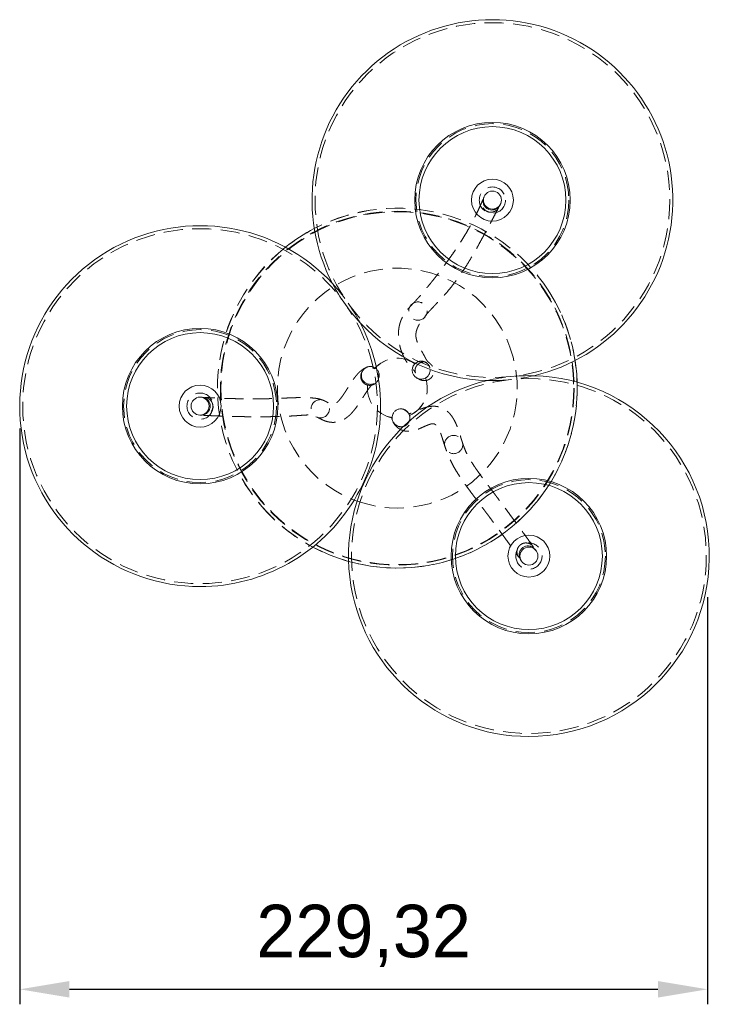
# Model space of a CAD drawing. Header units: millimetres. Extents: x 351 to 443, y 450 to 815.
# Tile 2 of 2: x 394 to 440, y 750 to 815. Entities that reach past the tile are written whole.
import ezdxf

# ---------------------------------------------------------------- set-up
doc = ezdxf.new("R2010")
doc.units = ezdxf.units.MM
doc.header["$PDSIZE"] = -1
doc.linetypes.add('HIDDEN', pattern=[1.905, 1.27, -0.635])
doc.dimstyles.new('ISO-25', dxfattribs={"dimtxt": 2.5, "dimasz": 2.5, "dimexe": 1.25, "dimexo": 0.625, "dimtad": 1, "dimtxsty": 'Standard', "dimcen": 2.5, "dimadec": 0, "dimazin": 0, "dimtfac": 1, "dimtmove": 0, "dimatfit": 3, "dimfxl": 1, "dimarcsym": 0})

# ---------------------------------------------------------------- blocks, each defined once
blk = doc.blocks.new('*D2')
at = {"color": 0, "lineweight": -2, "transparency": 16777216}
for p, q in [((393.866, 788.104), (393.866, 749.699)), ((439.73, 776.852), (439.73, 749.699)), ((397.168, 750.699), (436.428, 750.699))]:
    blk.add_line(p, q, dxfattribs=at)
at = {"color": 0, "transparency": 16777216}
for points in [[(397.168, 751.249), (397.168, 750.148), (393.866, 750.699)], [(436.428, 751.249), (436.428, 750.148), (439.73, 750.699)]]:
    blk.add_solid(points, dxfattribs=at)
at = {"layer": 'Defpoints', "color": 0, "transparency": 16777216}
for p in [(393.866, 789.104), (439.73, 777.852), (439.73, 750.699)]:
    blk.add_point(p, dxfattribs=at)
at = {"color": 0, "transparency": 16777216, "insert": (416.798, 754.264), "char_height": 3.5, "attachment_point": 5}
blk.add_mtext('229,32', dxfattribs=at)

msp = doc.modelspace()

# ---------------------------------------------------------------- linework, layer by layer
at = {"color": 7, "linetype": 'Continuous', "lineweight": 15}
for p, q in [((424.8338, 803.5604), (424.8064, 803.4953)), ((425.8881, 802.9927), (425.9206, 803.0544)), ((405.995, 790.1877), (405.9231, 790.1918)), ((405.8617, 788.9934), (405.935, 788.9898)), ((416.165, 783.3301), (416.3613, 783.2573)), ((428.3099, 779.9421), (428.2528, 780.0221)), ((427.2791, 779.3216), (427.3332, 779.2449))]:
    msp.add_line(p, q, dxfattribs=at)
at = {"color": 7, "linetype": 'HIDDEN', "lineweight": 0}
for p, q in [((425.8523, 802.9513), (425.9034, 803.0238)), ((425.0592, 791.3035), (425.3888, 791.2989)), ((406.0519, 790.1704), (405.9625, 790.1883))]:
    msp.add_line(p, q, dxfattribs=at)
at = {"color": 7, "linetype": 'HIDDEN', "lineweight": 0, "flags": 128}
msp.add_lwpolyline([(419.2831, 789.4018), (419.4879, 789.3685), (419.6681, 789.2682), (419.8019, 789.113), (419.873, 788.9216), (419.873, 788.7171), (419.8019, 788.5242), (419.6681, 788.3661), (419.4879, 788.262), (419.2831, 788.2243), (419.0782, 788.2576), (418.898, 788.3579), (418.7642, 788.5131), (418.6931, 788.7045), (418.6931, 788.9089), (418.7642, 789.1019), (418.898, 789.2599), (419.0782, 789.3641), (419.2831, 789.4018)], dxfattribs=at)
at = {"color": 7, "linetype": 'HIDDEN', "lineweight": 0}
for centre, radius in [((425.3888, 803.3324), 11.8335), ((425.3888, 803.3324), 5.1), ((425.3888, 803.3324), 0.8754), ((419.0444, 790.7939), 11.8), ((419.0474, 790.79), 11.766), ((405.8896, 789.5927), 11.8335), ((420.4212, 795.9321), 0.61), ((405.8896, 789.5927), 5.1), ((420.6332, 791.9882), 0.5963), ((427.8229, 779.5916), 11.8335), ((405.8896, 789.5927), 0.8754), ((413.9063, 789.4172), 0.61), ((422.8058, 787.0326), 0.61), ((427.8229, 779.5916), 5.1)]:
    msp.add_circle(centre, radius, dxfattribs=at)
at = {"color": 7, "linetype": 'Continuous', "lineweight": 15}
for centre, radius in [((425.3888, 803.3324), 5.1859), ((425.3888, 803.3324), 4.9), ((425.3888, 803.3324), 1.4), ((425.3888, 803.3324), 0.6), ((405.8896, 789.5927), 5.1859), ((405.8896, 789.5927), 4.9), ((405.8896, 789.5927), 1.4), ((405.8896, 789.5927), 0.6), ((427.8229, 779.5916), 5.1859), ((427.8229, 779.5916), 4.9), ((427.8229, 779.5916), 1.4), ((427.8229, 779.5916), 0.6)]:
    msp.add_circle(centre, radius, dxfattribs=at)
for centre, radius, start, end in [((425.3888, 803.3324), 12.0335, 283.277509, 207.536571), ((405.8896, 789.5927), 12.0335, 42.802394, 270), ((419.0444, 790.7939), 12, 117.490413, 128.437763), ((419.0474, 790.79), 11.9996, 117.502632, 128.426288), ((405.8896, 789.5927), 12.0335, 270, 27.536571), ((425.3888, 803.3324), 12.0335, 222.802394, 268.430076), ((419.0474, 790.79), 11.9996, 1.895739, 8.855273), ((427.8229, 779.5916), 12.0335, 103.277509, 270), ((427.8229, 779.5916), 12.0335, 270, 88.430076), ((419.0474, 790.79), 11.9996, 241.971941, 254.271278)]:
    msp.add_arc(centre, radius, start, end, dxfattribs=at)
at = {"color": 7, "linetype": 'HIDDEN', "lineweight": 0}
for centre, radius, start, end in [((419.0444, 790.7939), 12, 32.923305, 117.490413), ((419.0474, 790.79), 11.9996, 32.94685, 117.502632), ((419.0444, 790.7939), 12, 128.437763, 221.097348), ((419.0474, 790.79), 11.9996, 128.426288, 221.073803), ((419.0444, 790.7939), 8, 15, 248.903984), ((419.0444, 790.7939), 12, 221.097348, 32.923305), ((425.3888, 803.3324), 12.0335, 207.536571, 222.802394), ((405.8896, 789.5927), 12.0335, 27.536571, 42.802394), ((419.0474, 790.79), 11.9996, 8.855273, 32.94685), ((419.0444, 790.7939), 8, 250.403511, 15), ((419.0474, 790.79), 2, 54.284432, 139.541893), ((419.0474, 790.79), 1.9952, 54.305813, 139.521526), ((417.2435, 791.642), 0.5958, 154.639955, 89.653912), ((417.249, 791.6326), 0.6052, 90.17986, 145.342385), ((417.2096, 791.5778), 0.6, 255.380223, 58.215455), ((420.6407, 791.991), 0.6, 135.196292, 298.824361), ((419.0474, 790.79), 1.9952, 294.110639, 19.71484), ((419.0474, 790.79), 2, 294.088248, 19.736221), ((427.8229, 779.5916), 12.0335, 88.430076, 103.277509), ((425.3888, 803.3324), 12.0335, 270, 283.277509), ((419.0474, 790.79), 11.9996, 254.271278, 1.895739), ((419.0474, 790.79), 2, 174.053786, 259.505603), ((419.0474, 790.79), 1.9952, 174.074152, 259.483212), ((419.2831, 788.813), 0.6, 14.5886, 179.005251), ((419.0474, 790.79), 11.9996, 221.073803, 241.971941), ((427.8229, 779.5916), 0.8754, 154.237586, 96.190793)]:
    msp.add_arc(centre, radius, start, end, dxfattribs=at)
for points, knots in [([(424.7421, 803.3429), (424.7219, 803.2949), (424.6557, 803.1371), (424.5424, 802.8822), (424.4065, 802.587), (424.2786, 802.3213), (424.1489, 802.062), (424.0189, 801.8126), (423.8905, 801.5762), (423.7459, 801.319), (423.5729, 801.0238), (423.3583, 800.6751), (423.1172, 800.3017), (422.8524, 799.9092), (422.5698, 799.5059), (422.2865, 799.1137), (422.0104, 798.7421), (421.7768, 798.4362), (421.5816, 798.186), (421.4162, 797.9772), (421.2496, 797.7698), (421.084, 797.5659), (420.9227, 797.37), (420.772, 797.1902), (420.6367, 797.0319), (420.5263, 796.9057), (420.4367, 796.8051), (420.3613, 796.7219), (420.2847, 796.6386), (420.2014, 796.5493), (420.109, 796.4513), (420.0094, 796.3461), (419.9087, 796.2381), (419.7997, 796.117), (419.6904, 795.9869), (419.5862, 795.8499), (419.4988, 795.7214), (419.4271, 795.6023), (419.3689, 795.4924), (419.3207, 795.3893), (419.2819, 795.2948), (419.2496, 795.2058), (419.2211, 795.1163), (419.1948, 795.02), (419.1713, 794.9166), (419.1516, 794.8075), (419.1367, 794.698), (419.1264, 794.5885), (419.1207, 794.4849), (419.119, 794.3892), (419.12, 794.3075), (419.1225, 794.2381), (419.1261, 794.1749), (419.1314, 794.1045), (419.1396, 794.0228), (419.1515, 793.9291), (419.1674, 793.828), (419.1883, 793.7176), (419.2136, 793.6049), (419.2417, 793.4964), (419.2701, 793.3993), (419.2985, 793.3115), (419.3267, 793.2312), (419.356, 793.1535), (419.3914, 793.066), (419.4361, 792.9641), (419.4926, 792.8469), (419.5582, 792.7241), (419.6207, 792.6189), (419.6794, 792.5284), (419.7331, 792.4515), (419.7901, 792.3756), (419.85, 792.3014), (419.9095, 792.2326), (419.9636, 792.173), (420.0109, 792.1225), (420.0508, 792.0806), (420.0846, 792.0451), (420.1133, 792.0147), (420.1422, 791.9834), (420.1721, 791.9493), (420.2003, 791.914), (420.2215, 791.884), (420.2354, 791.8605), (420.2421, 791.8462), (420.2459, 791.8361), (420.2478, 791.8293), (420.2486, 791.8244), (420.249, 791.8201), (420.247, 791.8219), (420.2421, 791.8345), (420.2345, 791.8628), (420.2297, 791.908), (420.223, 791.973), (420.248, 792.1179), (420.3023, 792.2483), (420.3928, 792.3643), (420.4779, 792.4334), (420.5412, 792.4708), (420.5891, 792.4932), (420.6216, 792.5057), (420.657, 792.5173), (420.6937, 792.5268), (420.7311, 792.5342), (420.7694, 792.5396), (420.8051, 792.5425), (420.8326, 792.5436), (420.8461, 792.5447), (420.8406, 792.5476), (420.8378, 792.5491)], [0, 0, 0, 0, 0.0047088, 0.0154743, 0.025254, 0.0341162, 0.0421218, 0.0513996, 0.0594064, 0.0662313, 0.0777294, 0.0900328, 0.103005, 0.1174961, 0.1320117, 0.1459376, 0.1593344, 0.1722734, 0.1802758, 0.188452, 0.1968104, 0.2053636, 0.214133, 0.2230881, 0.2314428, 0.2389835, 0.2443558, 0.2492489, 0.2542123, 0.2598898, 0.2663128, 0.2735238, 0.2813075, 0.2888643, 0.2993324, 0.3091397, 0.3182377, 0.3267469, 0.3346667, 0.3419238, 0.348994, 0.3552821, 0.3622796, 0.3700167, 0.3785244, 0.3878339, 0.3975955, 0.4067756, 0.4166156, 0.4254559, 0.4332416, 0.4399282, 0.4459957, 0.4527299, 0.4616226, 0.4715737, 0.4826083, 0.4947369, 0.509031, 0.5224515, 0.5349544, 0.5465037, 0.5570705, 0.5669309, 0.5772951, 0.592582, 0.6090647, 0.6266526, 0.6450272, 0.6576835, 0.6706525, 0.6839216, 0.6974502, 0.7104314, 0.7224887, 0.7330133, 0.7427235, 0.7516255, 0.7601127, 0.7691673, 0.781554, 0.7946841, 0.8074902, 0.8198037, 0.8317331, 0.839474, 0.8471609, 0.8547896, 0.8623688, 0.8704858, 0.87943, 0.8903622, 0.9021728, 0.9145939, 0.92049, 0.9263942, 0.9318597, 0.936173, 0.9393658, 0.9412934, 0.9438219, 0.9473055, 0.9517085, 0.9569834, 0.9630697, 0.9711828, 0.9801701, 0.9898492, 1, 1, 1, 1]), ([(425.8015, 802.8419), (425.7784, 802.7994), (425.7235, 802.6986), (425.5749, 802.5873), (425.4096, 802.5283), (425.2357, 802.5176), (425.0631, 802.5545), (424.8912, 802.6597), (424.7631, 802.8161), (424.696, 803.0052), (424.6882, 803.1904), (424.7313, 803.2963), (424.7493, 803.3404)], [0, 0, 0, 0, 0.0801425, 0.1903961, 0.3005452, 0.3693372, 0.4795407, 0.589741, 0.7000321, 0.810428, 0.9208752, 1, 1, 1, 1]), ([(420.3234, 791.4915), (420.3526, 791.4733), (420.4095, 791.4377), (420.4833, 791.3955), (420.5504, 791.3617), (420.6118, 791.3359), (420.6687, 791.3173), (420.7273, 791.3032), (420.8017, 791.2936), (420.8766, 791.2926), (420.9488, 791.3002), (421.0164, 791.3145), (421.0981, 791.3424), (421.1887, 791.3882), (421.2948, 791.4689), (421.4131, 791.6154), (421.4842, 791.8373), (421.4754, 792.0052), (421.4472, 792.1237), (421.3918, 792.2502), (421.3222, 792.3456), (421.27, 792.4009), (421.2274, 792.4407), (421.1922, 792.4703), (421.1659, 792.4914), (421.1479, 792.5055), (421.1316, 792.5182), (421.1161, 792.5307), (421.101, 792.5435), (421.0861, 792.5569), (421.0694, 792.5737), (421.0513, 792.594), (421.0301, 792.621), (421.0089, 792.6514), (420.9873, 792.6853), (420.9655, 792.7218), (420.9427, 792.7619), (420.9192, 792.8049), (420.8936, 792.8527), (420.8624, 792.9114), (420.8234, 792.9841), (420.7757, 793.0712), (420.725, 793.1621), (420.6781, 793.2453), (420.6367, 793.3191), (420.6016, 793.3824), (420.5678, 793.4448), (420.5358, 793.5054), (420.5086, 793.5588), (420.4859, 793.6049), (420.4672, 793.6439), (420.451, 793.6791), (420.4366, 793.7111), (420.4229, 793.7427), (420.4073, 793.78), (420.3895, 793.8248), (420.37, 793.8776), (420.3503, 793.9359), (420.3324, 793.9956), (420.3177, 794.053), (420.3064, 794.105), (420.298, 794.1522), (420.2919, 794.1948), (420.2879, 794.2327), (420.2853, 794.2663), (420.2838, 794.2977), (420.2832, 794.33), (420.2836, 794.3669), (420.2856, 794.4097), (420.2901, 794.4588), (420.2979, 794.5145), (420.3098, 794.5752), (420.3258, 794.6378), (420.3446, 794.6983), (420.3643, 794.7531), (420.3838, 794.8019), (420.4026, 794.8451), (420.4225, 794.8877), (420.4464, 794.9356), (420.4771, 794.9929), (420.5168, 795.0612), (420.5667, 795.1409), (420.636, 795.2448), (420.7251, 795.3698), (420.8377, 795.5193), (420.9556, 795.6665), (421.0721, 795.8028), (421.1802, 795.9235), (421.2839, 796.0358), (421.4076, 796.167), (421.5556, 796.3219), (421.7822, 796.5589), (422.0777, 796.874), (422.411, 797.2548), (422.7324, 797.6505), (423.0361, 798.0504), (423.3363, 798.4741), (423.6388, 798.9334), (423.9384, 799.4209), (424.2247, 799.9129), (424.4876, 800.3822), (424.6885, 800.7491), (424.8439, 801.0355), (424.97, 801.2688), (425.1143, 801.5369), (425.2642, 801.8165), (425.4181, 802.1045), (425.5741, 802.3974), (425.7056, 802.6452), (425.784, 802.7946), (425.807, 802.8384)], [0, 0, 0, 0, 0.0098318, 0.0191484, 0.0277376, 0.0354232, 0.042062, 0.0475438, 0.0518166, 0.0553254, 0.0584738, 0.060845, 0.0625663, 0.0646136, 0.067187, 0.0703021, 0.0746214, 0.0795347, 0.0848866, 0.0902608, 0.0999042, 0.1096133, 0.1188473, 0.1273356, 0.1351814, 0.1423287, 0.1498841, 0.1580709, 0.1669042, 0.1763985, 0.1865675, 0.2015763, 0.215967, 0.2295157, 0.2421736, 0.253901, 0.2645611, 0.2753279, 0.2864873, 0.2980365, 0.3132928, 0.3292575, 0.3460632, 0.3636916, 0.3751815, 0.3869775, 0.3988858, 0.4099925, 0.4201744, 0.4279543, 0.4350959, 0.4416021, 0.4474767, 0.4532566, 0.4598439, 0.4686487, 0.4785592, 0.4895476, 0.5015791, 0.5126429, 0.5228985, 0.5322554, 0.5407316, 0.5483456, 0.5550022, 0.5608776, 0.5670996, 0.5743339, 0.58272, 0.5920714, 0.6023288, 0.613378, 0.6239288, 0.633444, 0.6419698, 0.648654, 0.6546454, 0.660103, 0.6662153, 0.6732036, 0.6809874, 0.6894933, 0.6982158, 0.7109855, 0.7227421, 0.7335876, 0.7433332, 0.7497443, 0.7560002, 0.7630207, 0.7708649, 0.7795678, 0.7972477, 0.8140956, 0.8285333, 0.8430349, 0.8581038, 0.8738399, 0.890154, 0.9059589, 0.9208731, 0.9346711, 0.9411151, 0.9486103, 0.9572312, 0.9670657, 0.9757103, 0.9852233, 0.9956682, 1, 1, 1, 1]), ([(417.037, 792.1994), (416.9982, 792.1836), (416.9226, 792.1528), (416.8229, 792.0973), (416.7353, 792.0407), (416.6599, 791.9846), (416.5956, 791.9316), (416.5417, 791.8833), (416.5001, 791.8435), (416.4687, 791.8122), (416.4461, 791.7888), (416.428, 791.7697), (416.4121, 791.7526), (416.3964, 791.7355), (416.3804, 791.7176), (416.3551, 791.689), (416.3202, 791.6483), (416.2755, 791.5938), (416.2287, 791.5343), (416.1807, 791.4709), (416.1019, 791.3629), (415.9987, 791.2125), (415.8765, 791.0242), (415.7743, 790.8625), (415.6886, 790.7265), (415.618, 790.615), (415.5482, 790.5065), (415.4793, 790.402), (415.4101, 790.3006), (415.3517, 790.2187), (415.3036, 790.1539), (415.2656, 790.1045), (415.2269, 790.0562), (415.1879, 790.0094), (415.1497, 789.9659), (415.1138, 789.9271), (415.0816, 789.8941), (415.0529, 789.8662), (415.0296, 789.8447), (415.0099, 789.8273), (414.9922, 789.8123), (414.9731, 789.7967), (414.9524, 789.7808), (414.9305, 789.765), (414.9076, 789.7496), (414.8848, 789.7356), (414.863, 789.7237), (414.8433, 789.7141), (414.8259, 789.7067), (414.8108, 789.7011), (414.798, 789.6971), (414.7866, 789.694), (414.7762, 789.6916), (414.7654, 789.6897), (414.7541, 789.6882), (414.7418, 789.6875), (414.7284, 789.6877), (414.7121, 789.6893), (414.6937, 789.6928), (414.6734, 789.6982), (414.6511, 789.7059), (414.6274, 789.7158), (414.5867, 789.7351), (414.5278, 789.7661), (414.449, 789.8097), (414.3512, 789.8637), (414.2397, 789.922), (414.1222, 789.9767), (414.0027, 790.0234), (413.8847, 790.0606), (413.757, 790.0909), (413.6331, 790.1119), (413.5042, 790.1271), (413.3624, 790.1385), (413.2034, 790.1471), (413.0162, 790.1543), (412.7824, 790.1604), (412.5096, 790.1624), (412.2146, 790.1563), (411.9326, 790.1462), (411.6601, 790.1347), (411.3895, 790.1229), (411.1207, 790.1117), (410.8519, 790.1016), (410.6213, 790.0942), (410.4286, 790.089), (410.2694, 790.0853), (410.0956, 790.082), (409.9024, 790.0792), (409.6844, 790.0772), (409.4408, 790.0762), (409.1629, 790.0768), (408.8471, 790.0794), (408.5126, 790.0845), (408.1608, 790.0923), (407.7931, 790.1028), (407.3876, 790.1171), (406.9405, 790.1362), (406.5322, 790.1562), (406.2709, 790.1716), (406.1747, 790.1773)], [0, 0, 0, 0, 0.01338738, 0.02610087, 0.03798997, 0.04892795, 0.05880895, 0.06754553, 0.0750664, 0.08008513, 0.08429563, 0.08768652, 0.09082968, 0.09410302, 0.09750797, 0.10104594, 0.11048229, 0.12078112, 0.13196371, 0.14396943, 0.15608664, 0.19165252, 0.22626174, 0.26071193, 0.28262032, 0.30448986, 0.32640169, 0.34831882, 0.37019769, 0.39260442, 0.40479062, 0.41720606, 0.42983635, 0.44266565, 0.45547876, 0.46707596, 0.47757744, 0.48700227, 0.49537033, 0.5010548, 0.50756048, 0.51499046, 0.52331794, 0.53251059, 0.54234393, 0.55283933, 0.56279978, 0.5718916, 0.58030228, 0.58786655, 0.59461298, 0.60070715, 0.60758737, 0.61557656, 0.62459585, 0.63325776, 0.64212019, 0.65028759, 0.65776773, 0.66459341, 0.67079722, 0.6765088, 0.68262933, 0.68965743, 0.6972592, 0.70539044, 0.7139774, 0.72197382, 0.72904444, 0.73575659, 0.74162891, 0.74759095, 0.75388833, 0.76061611, 0.7683169, 0.77720994, 0.78737092, 0.79996577, 0.81152247, 0.82190362, 0.83170436, 0.84105707, 0.85038536, 0.85936909, 0.86817479, 0.87326052, 0.87825684, 0.88366819, 0.89000877, 0.89663762, 0.90415305, 0.91262573, 0.92213661, 0.93277804, 0.94258468, 0.95331671, 0.96504898, 0.97786395, 0.99185222, 1, 1, 1, 1]), ([(417.0582, 790.9972), (416.9952, 791.0203), (416.8686, 791.0669), (416.7209, 791.2113), (416.6265, 791.393), (416.5984, 791.5969), (416.6392, 791.7981), (416.7441, 791.9742), (416.9011, 792.1057), (417.093, 792.178), (417.2978, 792.1826), (417.4429, 792.1365), (417.5133, 792.0951), (417.5257, 792.0878)], [0, 0, 0, 0, 0.097001, 0.1951564, 0.2934063, 0.3915543, 0.4894674, 0.587178, 0.6848603, 0.7827072, 0.8807971, 0.9790384, 1, 1, 1, 1]), ([(420.2149, 792.4139), (420.267, 792.4569), (420.3714, 792.5433), (420.5713, 792.598), (420.7758, 792.5876), (420.966, 792.5088), (421.1189, 792.372), (421.218, 792.1925), (421.2521, 791.9906), (421.2176, 791.7885), (421.1181, 791.6093), (421.0074, 791.5098), (420.9395, 791.4709), (420.9299, 791.4654)], [0, 0, 0, 0, 0.0981827, 0.1967705, 0.2954175, 0.3939582, 0.4922635, 0.5903706, 0.6884554, 0.7867086, 0.8852035, 0.9838439, 1, 1, 1, 1]), ([(406.1183, 788.9808), (406.1901, 788.9772), (406.4066, 788.9665), (406.7529, 788.9513), (407.1466, 788.9356), (407.5051, 788.9229), (407.86, 788.9118), (408.2071, 788.9026), (408.5429, 788.8954), (408.8278, 788.8906), (409.0681, 788.8876), (409.2711, 788.8857), (409.4546, 788.8846), (409.6248, 788.884), (409.7853, 788.8839), (409.946, 788.8843), (410.1062, 788.8851), (410.2651, 788.8864), (410.4254, 788.888), (410.6038, 788.8904), (410.7962, 788.8938), (411.0007, 788.8982), (411.209, 788.9037), (411.4311, 788.9109), (411.6595, 788.9198), (411.8976, 788.9309), (412.1273, 788.9436), (412.3387, 788.9572), (412.5165, 788.9699), (412.6715, 788.9817), (412.8544, 788.9952), (413.0511, 789.0058), (413.2253, 789.0008), (413.3376, 788.9857), (413.4422, 788.9615), (413.555, 788.9214), (413.6668, 788.8704), (413.7759, 788.8155), (413.8852, 788.7591), (413.9969, 788.7028), (414.116, 788.6479), (414.2193, 788.6069), (414.3078, 788.5778), (414.381, 788.5576), (414.4501, 788.5417), (414.5383, 788.5253), (414.6493, 788.5122), (414.7876, 788.5084), (414.9291, 788.519), (415.0591, 788.542), (415.1755, 788.5735), (415.2788, 788.6102), (415.3729, 788.6513), (415.4578, 788.6949), (415.5333, 788.7389), (415.6008, 788.7826), (415.6635, 788.8271), (415.7248, 788.874), (415.7877, 788.9259), (415.8524, 788.9834), (415.9174, 789.0454), (415.9815, 789.1108), (416.0436, 789.178), (416.1028, 789.2457), (416.1919, 789.3525), (416.3035, 789.4975), (416.4296, 789.6757), (416.5418, 789.8434), (416.6431, 790.0004), (416.7405, 790.1543), (416.846, 790.3219), (416.958, 790.4974), (417.0772, 790.6756), (417.1619, 790.7919), (417.2148, 790.8591), (417.2387, 790.8886), (417.2634, 790.918), (417.2883, 790.9465), (417.3145, 790.9752), (417.3408, 791.0025), (417.3668, 791.0279), (417.392, 791.0505), (417.4162, 791.0698), (417.4391, 791.0856), (417.4528, 791.0917), (417.4597, 791.0948)], [0, 0, 0, 0, 0.0059774, 0.0180206, 0.02908, 0.0392246, 0.048517, 0.0594915, 0.0692164, 0.077792, 0.0845489, 0.0905134, 0.0959092, 0.1010318, 0.1058964, 0.1105142, 0.1157452, 0.1206538, 0.1252755, 0.1307173, 0.1375301, 0.1437571, 0.1506735, 0.1582015, 0.166262, 0.174372, 0.1836094, 0.1917341, 0.1988671, 0.2051769, 0.2113946, 0.2238285, 0.2360438, 0.2445865, 0.2535983, 0.2633704, 0.2739598, 0.2849309, 0.2950245, 0.3055382, 0.3164239, 0.3266461, 0.3339723, 0.340566, 0.3463403, 0.3518096, 0.3625937, 0.3747613, 0.38793, 0.4011697, 0.4129793, 0.424736, 0.436179, 0.4470317, 0.4572422, 0.4667658, 0.4758315, 0.4855437, 0.4964416, 0.5082012, 0.5208385, 0.5338763, 0.5468505, 0.5597439, 0.5725403, 0.6071551, 0.641023, 0.6705095, 0.6996375, 0.728803, 0.7579067, 0.7967918, 0.8355485, 0.873582, 0.8818053, 0.8899677, 0.8984076, 0.908087, 0.9190037, 0.9310768, 0.9434311, 0.9566275, 0.9705495, 0.9850602, 1, 1, 1, 1]), ([(406.1743, 790.1683), (406.207, 790.1683), (406.3071, 790.1684), (406.4642, 790.096), (406.6182, 789.9636), (406.7188, 789.7842), (406.7545, 789.5826), (406.7215, 789.3801), (406.6233, 789.2006), (406.4711, 789.0623), (406.3059, 788.997), (406.1844, 788.9747), (406.1308, 788.9827), (406.1187, 788.9845)], [0, 0, 0, 0, 0.052287, 0.1598674, 0.2674996, 0.3751717, 0.482854, 0.5905128, 0.6981241, 0.8056851, 0.9132149, 0.9804422, 1, 1, 1, 1]), ([(428.1099, 780.2222), (428.0652, 780.2849), (427.9178, 780.4916), (427.678, 780.8252), (427.3979, 781.213), (427.1422, 781.565), (426.8877, 781.9134), (426.6373, 782.2542), (426.3938, 782.5838), (426.1745, 782.8791), (425.9763, 783.1447), (425.7961, 783.3852), (425.6351, 783.5994), (425.4909, 783.7906), (425.3574, 783.9675), (425.2267, 784.1406), (425.0893, 784.323), (424.9427, 784.5186), (424.7875, 784.7274), (424.6299, 784.9422), (424.4785, 785.1526), (424.3388, 785.3511), (424.1739, 785.5922), (423.9991, 785.8605), (423.8292, 786.1454), (423.6894, 786.4072), (423.5864, 786.6284), (423.5084, 786.8193), (423.4501, 786.9779), (423.3997, 787.1269), (423.3561, 787.2624), (423.3192, 787.38), (423.2877, 787.4808), (423.2593, 787.5714), (423.2293, 787.6666), (423.1979, 787.7648), (423.1646, 787.8672), (423.1299, 787.9711), (423.0913, 788.0822), (423.0461, 788.2056), (422.9959, 788.3319), (422.9429, 788.4536), (422.8925, 788.5598), (422.8449, 788.6521), (422.8001, 788.7325), (422.7409, 788.831), (422.6617, 788.9486), (422.5543, 789.0823), (422.4355, 789.204), (422.3044, 789.3123), (422.179, 789.3938), (422.064, 789.4534), (421.9606, 789.497), (421.8533, 789.5323), (421.7408, 789.5593), (421.6246, 789.5774), (421.5075, 789.586), (421.402, 789.5858), (421.3121, 789.5802), (421.24, 789.5724), (421.1771, 789.5633), (421.1208, 789.5533), (421.0662, 789.5422), (421.0092, 789.5289), (420.945, 789.5122), (420.8734, 789.4913), (420.7956, 789.4662), (420.7172, 789.4385), (420.6411, 789.4096), (420.5685, 789.3806), (420.4867, 789.3465), (420.3979, 789.308), (420.3026, 789.2658), (420.2244, 789.2311), (420.1592, 789.2027), (420.1054, 789.1798), (420.053, 789.1583), (420.0031, 789.1389), (419.958, 789.1227), (419.9205, 789.1104), (419.8906, 789.1016), (419.8674, 789.0955), (419.8493, 789.0912), (419.8368, 789.0884), (419.8278, 789.0862), (419.8211, 789.0843), (419.8157, 789.0828), (419.8117, 789.0818), (419.8095, 789.0812), (419.8085, 789.0809), (419.8102, 789.0802), (419.8095, 789.0804), (419.8081, 789.0812), (419.8064, 789.0828), (419.8048, 789.0854), (419.8038, 789.0891), (419.8036, 789.0939), (419.8038, 789.0999), (419.804, 789.107), (419.8015, 789.1128), (419.8002, 789.1158)], [0, 0, 0, 0, 0.00483987, 0.01595222, 0.02619857, 0.03565208, 0.04437757, 0.05479734, 0.06417653, 0.07260756, 0.08068208, 0.08802072, 0.0947554, 0.10092463, 0.10656007, 0.11233837, 0.11861742, 0.12568169, 0.13352335, 0.14214714, 0.15112661, 0.15985325, 0.1683574, 0.18480792, 0.20072571, 0.21692713, 0.23371445, 0.24462971, 0.25571665, 0.26621317, 0.27590667, 0.28470895, 0.29174393, 0.29797986, 0.30453167, 0.31240839, 0.31954397, 0.32752452, 0.33635751, 0.34604585, 0.35827903, 0.36973893, 0.38025831, 0.38982233, 0.39841881, 0.40618006, 0.42257263, 0.43894292, 0.45542802, 0.47206535, 0.48928839, 0.50110728, 0.51344579, 0.52629752, 0.53964439, 0.55347995, 0.56779791, 0.58183566, 0.59177447, 0.60073999, 0.60873396, 0.61584142, 0.6232634, 0.63139156, 0.64022148, 0.65140271, 0.66352112, 0.67600084, 0.68822908, 0.70020396, 0.71192414, 0.72982473, 0.74723921, 0.76510789, 0.77678869, 0.78869816, 0.80082493, 0.81314024, 0.82485097, 0.83553968, 0.84469895, 0.85298293, 0.86069159, 0.86924749, 0.87881769, 0.88754227, 0.89671848, 0.90524091, 0.91296465, 0.91990834, 0.92614968, 0.93020549, 0.93541232, 0.94174341, 0.94916498, 0.95763577, 0.96692878, 0.97713116, 0.98817916, 1, 1, 1, 1]), ([(419.8637, 788.9642), (419.8707, 788.93), (419.8912, 788.8299), (419.8739, 788.6574), (419.7897, 788.4705), (419.6474, 788.3219), (419.4642, 788.229), (419.2609, 788.202), (419.0603, 788.2436), (418.8845, 788.3492), (418.7543, 788.5069), (418.6896, 788.6744), (418.6849, 788.7826), (418.6831, 788.8235)], [0, 0, 0, 0, 0.0511861, 0.1500235, 0.2490186, 0.3480002, 0.4467897, 0.545343, 0.6437827, 0.7423101, 0.8410649, 0.9400278, 1, 1, 1, 1]), ([(418.7665, 788.5092), (418.7948, 788.4652), (418.8491, 788.3806), (418.9336, 788.2809), (419.013, 788.202), (419.0864, 788.1413), (419.1487, 788.0973), (419.2001, 788.0655), (419.2421, 788.0422), (419.282, 788.0221), (419.3199, 788.005), (419.3841, 787.9787), (419.4718, 787.9505), (419.5913, 787.9257), (419.7, 787.9149), (419.7921, 787.9133), (419.8723, 787.9169), (419.9537, 787.9252), (420.0378, 787.9386), (420.1245, 787.9572), (420.2444, 787.9889), (420.3896, 788.0376), (420.5478, 788.1011), (420.685, 788.1613), (420.8133, 788.2193), (420.9349, 788.2736), (421.0482, 788.3215), (421.1492, 788.3599), (421.2363, 788.3881), (421.3099, 788.4068), (421.3638, 788.416), (421.4047, 788.4196), (421.4335, 788.4199), (421.4567, 788.4181), (421.4741, 788.4155), (421.494, 788.4103), (421.5145, 788.4023), (421.5371, 788.3907), (421.5693, 788.3692), (421.6111, 788.3335), (421.6531, 788.2894), (421.6957, 788.2373), (421.7355, 788.1823), (421.7776, 788.1163), (421.8193, 788.0424), (421.857, 787.9674), (421.8905, 787.894), (421.9211, 787.8211), (421.9515, 787.7423), (421.982, 787.6569), (422.014, 787.5616), (422.0517, 787.4441), (422.0969, 787.2984), (422.1516, 787.1212), (422.2145, 786.9244), (422.2996, 786.6739), (422.4105, 786.3744), (422.5596, 786.0304), (422.7336, 785.6836), (422.9272, 785.3444), (423.1362, 785.0114), (423.358, 784.6813), (423.6144, 784.3186), (423.8658, 783.9739), (424.0947, 783.664), (424.278, 783.4174), (424.451, 783.1854), (424.5986, 782.9881), (424.72, 782.8261), (424.8236, 782.6879), (424.9362, 782.5378), (425.0618, 782.3701), (425.2052, 782.1783), (425.3643, 781.9651), (425.5498, 781.7157), (425.7641, 781.4261), (425.9894, 781.1197), (426.2234, 780.7992), (426.4638, 780.4677), (426.7292, 780.0984), (426.9563, 779.78), (427.0955, 779.5822), (427.1371, 779.5232)], [0, 0, 0, 0, 0.0113461, 0.0217658, 0.0311894, 0.0395577, 0.046821, 0.0517256, 0.0559061, 0.0596227, 0.0633843, 0.0672032, 0.0789124, 0.0909305, 0.1021054, 0.1111957, 0.1201415, 0.1299075, 0.1405172, 0.1519894, 0.1641861, 0.1898852, 0.2145486, 0.2382243, 0.2621826, 0.2866997, 0.3116023, 0.3358877, 0.3593252, 0.3823933, 0.406002, 0.4217035, 0.4368941, 0.4513391, 0.4650882, 0.4787028, 0.4923225, 0.5093313, 0.527193, 0.5459716, 0.5659366, 0.5790902, 0.5926941, 0.6059633, 0.6183064, 0.6297322, 0.6385699, 0.6470878, 0.6554236, 0.6635753, 0.6717966, 0.6807736, 0.6923276, 0.7048644, 0.7182563, 0.7316013, 0.752213, 0.7714521, 0.7896569, 0.8079538, 0.8225659, 0.8374993, 0.8529038, 0.8689754, 0.8783462, 0.8872409, 0.8951688, 0.9021003, 0.9068223, 0.9108865, 0.9153021, 0.9209553, 0.9264125, 0.9327476, 0.9400164, 0.9482879, 0.9576468, 0.9658294, 0.9748051, 0.9846417, 0.9954165, 1, 1, 1, 1]), ([(427.7285, 780.4619), (427.6535, 780.4667), (427.5115, 780.4758), (427.3133, 780.3948), (427.1579, 780.2632), (427.0665, 780.1114), (427.0429, 780.0087), (427.0345, 779.9721)], [0, 0, 0, 0, 0.2372924, 0.4491615, 0.6641891, 0.8802039, 1, 1, 1, 1]), ([(427.7285, 780.4619), (427.7353, 780.4606), (427.8079, 780.4471), (427.9381, 780.3914), (428.0618, 780.3008), (428.0997, 780.2308), (428.1056, 780.2197)], [0, 0, 0, 0, 0.0453054, 0.4819084, 0.9183194, 1, 1, 1, 1]), ([(427.1397, 779.5256), (427.1345, 779.531), (427.0834, 779.5851), (427.0363, 779.7258), (427.0203, 779.8752), (427.0323, 779.9569), (427.0345, 779.9721)], [0, 0, 0, 0, 0.0474363, 0.4744072, 0.901902, 1, 1, 1, 1])]:
    msp.add_open_spline(points, degree=3, knots=knots, dxfattribs=at)
at = {"color": 7, "linetype": 'Continuous', "lineweight": 15}
for points, knots in [([(425.9034, 803.0238), (425.877, 802.9761), (425.8182, 802.8695), (425.6695, 802.7468), (425.5032, 802.6823), (425.3274, 802.6659), (425.1513, 802.698), (424.974, 802.7991), (424.8398, 802.9534), (424.7652, 803.1428), (424.7537, 803.3456), (424.7997, 803.4692), (424.8222, 803.5296)], [0, 0, 0, 0, 0.0863524, 0.1928091, 0.2992373, 0.36581, 0.4722505, 0.5786901, 0.6851543, 0.7916472, 0.8981546, 1, 1, 1, 1]), ([(405.9625, 790.1883), (406.0078, 790.1852), (406.1204, 790.1776), (406.2894, 790.1043), (406.4418, 789.9678), (406.5403, 789.7875), (406.5735, 789.585), (406.5379, 789.3829), (406.4374, 789.2041), (406.2834, 789.0684), (406.1167, 789.0016), (405.984, 788.986), (405.9188, 788.991), (405.8955, 788.9928)], [0, 0, 0, 0, 0.0699444, 0.1735801, 0.2772301, 0.3808909, 0.4845543, 0.5882112, 0.691855, 0.7954851, 0.8991068, 0.9639418, 1, 1, 1, 1]), ([(427.3051, 779.2884), (427.2895, 779.3087), (427.233, 779.3824), (427.1712, 779.534), (427.1587, 779.7383), (427.2151, 779.9358), (427.3335, 780.1035), (427.5008, 780.2224), (427.698, 780.2793), (427.903, 780.2677), (428.0918, 780.1887), (428.2155, 780.0798), (428.2668, 780.001), (428.2814, 779.9786)], [0, 0, 0, 0, 0.0390659, 0.1412665, 0.243503, 0.3457752, 0.4480674, 0.5503552, 0.6526159, 0.7548388, 0.8570296, 0.9592083, 1, 1, 1, 1])]:
    msp.add_open_spline(points, degree=3, knots=knots, dxfattribs=at)

# ---------------------------------------------------------------- dimensions: what is measured, and where the dimension line sits
dim = msp.add_linear_dim(base=(439.7299, 750.6986), p1=(393.866, 789.1041), p2=(439.7299, 777.8519), dimstyle='ISO-25', override={"dimtxt": 3.5, "dimasz": 3.302, "dimexe": 1, "dimexo": 1, "dimgap": 1.524, "dimtih": 1, "dimtoh": 1, "dimlfac": 5, "dimzin": 0, "dimadec": 2, "dimtzin": 0})
dim.commit()
dim.dimension.update_dxf_attribs({"geometry": '*D2', "text_midpoint": (416.798, 754.2643)})

doc.saveas('drawing.dxf')
